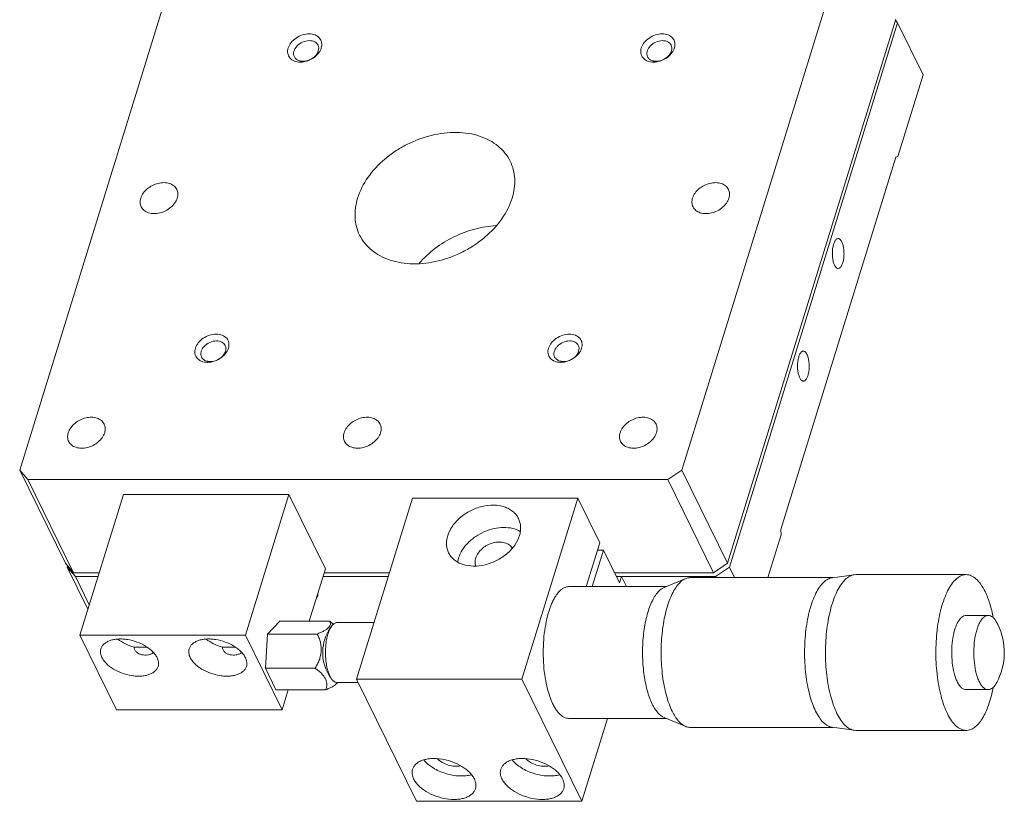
# Model space of a CAD drawing. Header units: millimetres. Extents: x 14195 to 14489, y 235 to 651.
# Tile 2 of 5: x 14311 to 14393, y 304 to 370. Entities that reach past the tile are written whole.
import ezdxf

# ---------------------------------------------------------------- set-up
doc = ezdxf.new("R2010")
doc.units = ezdxf.units.MM
doc.header["$LTSCALE"] = 0.3
doc.layers.add('轮廓线', color=7, linetype='Continuous', lineweight=20)

msp = doc.modelspace()

# ---------------------------------------------------------------- linework, layer by layer
at = {"layer": '轮廓线'}
for p, q in [((14325.175, 377.499), (14311.135, 332.066)), ((14366.399, 332.066), (14380.439, 377.499)), ((14384.252, 369.729), (14370.212, 324.296)), ((14370.364, 323.985), (14384.404, 369.418)), ((14384.221, 369.629), (14384.404, 369.418)), ((14384.404, 369.418), (14386.54, 365.067)), ((14384.434, 358.252), (14386.54, 365.067)), ((14374.659, 327.105), (14384.269, 358.203)), ((14384.434, 358.252), (14384.269, 358.203)), ((14311.135, 332.066), (14314.948, 324.296)), ((14311.814, 331.283), (14311.135, 332.066)), ((14366.399, 332.066), (14365.236, 331.283)), ((14366.399, 332.066), (14370.212, 324.296)), ((14311.814, 331.283), (14315.627, 323.512)), ((14311.814, 331.283), (14365.236, 331.283)), ((14369.049, 323.512), (14365.236, 331.283)), ((14319.793, 330.039), (14316.162, 318.289)), ((14333.609, 330.039), (14319.793, 330.039)), ((14333.609, 330.039), (14329.978, 318.289)), ((14336.659, 323.823), (14333.609, 330.039)), ((14339.238, 314.621), (14343.909, 329.74)), ((14343.909, 329.74), (14357.725, 329.74)), ((14353.053, 314.621), (14357.725, 329.74)), ((14357.725, 329.74), (14359.556, 326.01)), ((14374.659, 327.105), (14374.678, 326.684)), ((14373.57, 323.098), (14374.678, 326.684)), ((14359.556, 326.01), (14358.424, 322.348)), ((14359.861, 325.388), (14358.921, 322.348)), ((14359.861, 325.388), (14359.364, 325.388)), ((14361.203, 322.653), (14359.861, 325.388)), ((14314.948, 324.296), (14315.627, 323.512)), ((14315.131, 324.084), (14315.101, 323.985)), ((14315.101, 323.985), (14316.832, 320.458)), ((14315.78, 323.202), (14315.101, 323.985)), ((14335.309, 319.454), (14336.659, 323.823)), ((14369.049, 323.512), (14370.212, 324.296)), ((14370.364, 323.985), (14369.201, 323.202)), ((14370.364, 323.985), (14370.8, 323.098)), ((14315.627, 323.512), (14317.776, 323.512)), ((14316.946, 320.826), (14315.78, 323.202)), ((14315.78, 323.202), (14317.68, 323.202)), ((14336.467, 323.202), (14341.889, 323.202)), ((14336.563, 323.512), (14341.985, 323.512)), ((14360.781, 323.512), (14369.049, 323.512)), ((14360.934, 323.202), (14369.201, 323.202)), ((14361.372, 323.202), (14361.203, 322.653)), ((14361.791, 322.348), (14361.372, 323.202)), ((14364.923, 322.278), (14366.719, 323.019)), ((14367.104, 323.098), (14379.014, 323.098)), ((14369.252, 323.098), (14369.201, 323.202)), ((14378.95, 323.089), (14380.787, 323.339)), ((14380.787, 323.339), (14380.92, 323.348)), ((14380.92, 323.348), (14390.131, 323.348)), ((14356.973, 322.348), (14365.091, 322.348)), ((14390.131, 319.948), (14391.973, 319.948)), ((14332.852, 319.454), (14331.806, 318.393)), ((14332.852, 319.454), (14336.996, 319.454)), ((14337.631, 319.348), (14340.698, 319.348)), ((14316.162, 318.289), (14319.212, 312.073)), ((14316.162, 318.289), (14329.978, 318.289)), ((14329.978, 318.289), (14333.028, 312.073)), ((14331.806, 318.393), (14331.641, 315.538)), ((14335.951, 318.393), (14331.806, 318.393)), ((14321.773, 317.295), (14320.694, 317.295)), ((14329.141, 317.295), (14328.063, 317.295)), ((14332.522, 313.743), (14331.641, 315.538)), ((14331.641, 315.538), (14335.786, 315.538)), ((14337.198, 314.607), (14337.025, 314.889)), ((14337.631, 314.348), (14339.372, 314.348)), ((14339.238, 314.621), (14353.053, 314.621)), ((14344.24, 304.427), (14339.238, 314.621)), ((14353.053, 314.621), (14358.056, 304.427)), ((14332.522, 313.743), (14336.667, 313.743)), ((14333.028, 312.073), (14333.544, 313.743)), ((14390.131, 313.748), (14391.973, 313.748)), ((14319.212, 312.073), (14333.028, 312.073)), ((14356.973, 311.348), (14365.091, 311.348)), ((14358.056, 304.427), (14360.195, 311.348)), ((14364.923, 311.417), (14366.719, 310.677)), ((14367.104, 310.598), (14379.014, 310.598)), ((14378.95, 310.606), (14380.787, 310.357)), ((14380.787, 310.357), (14380.92, 310.348)), ((14380.92, 310.348), (14390.131, 310.348)), ((14358.056, 304.427), (14344.24, 304.427))]:
    msp.add_line(p, q, dxfattribs=at)
for centre, radius, start, end in [((14334.749, 367.146), 0.939, 253.26317, 258.88346), ((14334.54, 368.01), 1.871, 277.42861, 282.05706), ((14364.223, 367.146), 0.938, 253.23746, 258.8839), ((14364.014, 368.01), 1.871, 277.42861, 282.05706), ((14327.003, 342.081), 0.94, 253.42175, 258.87982), ((14326.794, 342.944), 1.871, 277.42861, 282.05706), ((14356.477, 342.081), 0.94, 253.40674, 258.88005), ((14356.268, 342.944), 1.871, 277.42861, 282.05706), ((14340.048, 316.848), 3.625, 141.83178, 206.13851), ((14388.008, 316.847), 5.305, 26.1386, 28.23092), ((14388.008, 316.848), 5.305, 331.76904, 26.13847), ((14340.049, 316.848), 3.626, 206.13917, 209.91339), ((14340.052, 316.85), 3.63, 209.91925, 218.16302)]:
    msp.add_arc(centre, radius, start, end, dxfattribs=at)
for points, knots in [([(14335.286, 368.491), (14335.098, 368.491), (14334.714, 368.425), (14334.194, 368.173), (14333.775, 367.798), (14333.515, 367.347), (14333.474, 366.941), (14333.564, 366.659), (14333.726, 366.412), (14334.066, 366.189), (14334.39, 366.141), (14334.56, 366.141)], [0, 0, 0, 0, 0.138793, 0.28291, 0.422097, 0.548101, 0.659152, 0.71167, 0.764112, 0.874628, 1, 1, 1, 1]), ([(14336.305, 367.316), (14336.349, 367.459), (14336.372, 367.691), (14336.282, 367.972), (14336.12, 368.219), (14335.78, 368.442), (14335.456, 368.491), (14335.286, 368.491)], [0, 0, 0, 0, 0.245765, 0.361962, 0.478017, 0.722582, 1, 1, 1, 1]), ([(14364.76, 368.491), (14364.572, 368.491), (14364.188, 368.425), (14363.668, 368.173), (14363.249, 367.798), (14362.989, 367.347), (14362.948, 366.941), (14363.038, 366.659), (14363.2, 366.412), (14363.54, 366.189), (14363.864, 366.141), (14364.034, 366.141)], [0, 0, 0, 0, 0.138793, 0.28291, 0.422097, 0.548101, 0.659152, 0.71167, 0.764112, 0.874628, 1, 1, 1, 1]), ([(14365.779, 367.316), (14365.823, 367.459), (14365.846, 367.691), (14365.756, 367.972), (14365.594, 368.219), (14365.254, 368.442), (14364.93, 368.491), (14364.76, 368.491)], [0, 0, 0, 0, 0.245765, 0.361962, 0.478017, 0.722582, 1, 1, 1, 1]), ([(14334.058, 366.582), (14334.026, 366.647), (14333.986, 366.794), (14334.009, 367.029), (14334.107, 367.263), (14334.33, 367.56), (14334.733, 367.837), (14335.12, 367.929), (14335.311, 367.929)], [0, 0, 0, 0, 0.101779, 0.209738, 0.32753, 0.455523, 0.72967, 1, 1, 1, 1]), ([(14335.311, 367.929), (14335.391, 367.929), (14335.544, 367.913), (14335.754, 367.84), (14335.924, 367.719), (14336.004, 367.61), (14336.033, 367.552)], [0, 0, 0, 0, 0.277838, 0.535006, 0.773139, 1, 1, 1, 1]), ([(14336.033, 367.552), (14336.068, 367.48), (14336.109, 367.315), (14336.083, 367.148), (14336.058, 367.067)], [0, 0, 0, 0, 0.482644, 1, 1, 1, 1]), ([(14364.785, 367.929), (14364.594, 367.929), (14364.207, 367.837), (14363.804, 367.56), (14363.581, 367.263), (14363.483, 367.029), (14363.46, 366.794), (14363.5, 366.647), (14363.532, 366.582)], [0, 0, 0, 0, 0.270329, 0.544476, 0.672469, 0.790261, 0.89822, 1, 1, 1, 1]), ([(14364.785, 367.929), (14364.865, 367.929), (14365.018, 367.913), (14365.228, 367.84), (14365.398, 367.719), (14365.478, 367.61), (14365.507, 367.552)], [0, 0, 0, 0, 0.277838, 0.535006, 0.773139, 1, 1, 1, 1]), ([(14365.507, 367.552), (14365.542, 367.48), (14365.583, 367.315), (14365.557, 367.148), (14365.532, 367.067)], [0, 0, 0, 0, 0.482644, 1, 1, 1, 1]), ([(14334.479, 366.247), (14334.387, 366.275), (14334.218, 366.357), (14334.096, 366.503), (14334.058, 366.582)], [0, 0, 0, 0, 0.520485, 1, 1, 1, 1]), ([(14336.058, 367.067), (14335.982, 366.819), (14335.687, 366.489), (14335.199, 366.254), (14334.917, 366.205), (14334.779, 366.205)], [0, 0, 0, 0, 0.48037, 0.745075, 1, 1, 1, 1]), ([(14334.931, 366.181), (14335.18, 366.234), (14335.649, 366.433), (14336.02, 366.789), (14336.152, 366.993)], [0, 0, 0, 0, 0.510925, 1, 1, 1, 1]), ([(14336.152, 366.993), (14336.169, 367.019), (14336.23, 367.121), (14336.279, 367.231), (14336.305, 367.316)], [0, 0, 0, 0, 0.258847, 1, 1, 1, 1]), ([(14363.532, 366.582), (14363.57, 366.504), (14363.692, 366.357), (14363.861, 366.275), (14363.952, 366.248)], [0, 0, 0, 0, 0.479518, 1, 1, 1, 1]), ([(14365.532, 367.067), (14365.456, 366.819), (14365.161, 366.489), (14364.673, 366.254), (14364.391, 366.205), (14364.253, 366.205)], [0, 0, 0, 0, 0.48037, 0.745075, 1, 1, 1, 1]), ([(14364.405, 366.181), (14364.654, 366.234), (14365.123, 366.433), (14365.494, 366.789), (14365.626, 366.993)], [0, 0, 0, 0, 0.510925, 1, 1, 1, 1]), ([(14365.626, 366.993), (14365.643, 367.019), (14365.704, 367.121), (14365.753, 367.231), (14365.779, 367.316)], [0, 0, 0, 0, 0.258847, 1, 1, 1, 1]), ([(14334.56, 366.141), (14334.578, 366.141), (14334.652, 366.142), (14334.727, 366.148), (14334.782, 366.155)], [0, 0, 0, 0, 0.246157, 1, 1, 1, 1]), ([(14334.779, 366.205), (14334.761, 366.205), (14334.69, 366.207), (14334.62, 366.215), (14334.568, 366.225)], [0, 0, 0, 0, 0.255461, 1, 1, 1, 1]), ([(14364.034, 366.141), (14364.052, 366.141), (14364.126, 366.142), (14364.201, 366.148), (14364.256, 366.155)], [0, 0, 0, 0, 0.246157, 1, 1, 1, 1]), ([(14364.042, 366.225), (14364.059, 366.222), (14364.129, 366.21), (14364.199, 366.205), (14364.253, 366.205)], [0, 0, 0, 0, 0.244572, 1, 1, 1, 1]), ([(14352.071, 357.866), (14351.953, 358.107), (14351.659, 358.569), (14351.07, 359.158), (14350.348, 359.635), (14349.513, 359.986), (14348.587, 360.205), (14347.235, 360.318), (14345.457, 360.098), (14343.748, 359.459), (14342.475, 358.718), (14341.326, 357.857), (14340.153, 356.602), (14339.528, 355.392), (14339.34, 354.782)], [0, 0, 0, 0, 0.050743, 0.102625, 0.156602, 0.213331, 0.273121, 0.335956, 0.469065, 0.608227, 0.678192, 0.747217, 0.879207, 1, 1, 1, 1]), ([(14352.234, 354.782), (14352.317, 355.048), (14352.437, 355.583), (14352.473, 356.387), (14352.359, 357.159), (14352.182, 357.64), (14352.071, 357.866)], [0, 0, 0, 0, 0.264378, 0.517104, 0.76091, 1, 1, 1, 1]), ([(14324.242, 355.509), (14324.186, 355.623), (14324.012, 355.836), (14323.633, 356.03), (14323.176, 356.096), (14322.683, 356.035), (14322.199, 355.854), (14321.647, 355.492), (14321.333, 355.08), (14321.241, 354.782)], [0, 0, 0, 0, 0.102452, 0.213135, 0.335914, 0.469567, 0.609302, 0.74864, 1, 1, 1, 1]), ([(14370.295, 355.509), (14370.239, 355.623), (14370.066, 355.836), (14369.686, 356.03), (14369.229, 356.096), (14368.736, 356.035), (14368.252, 355.854), (14367.7, 355.492), (14367.386, 355.08), (14367.294, 354.782)], [0, 0, 0, 0, 0.102452, 0.213135, 0.335914, 0.469567, 0.609302, 0.74864, 1, 1, 1, 1]), ([(14324.28, 354.782), (14324.318, 354.904), (14324.356, 355.154), (14324.294, 355.402), (14324.242, 355.509)], [0, 0, 0, 0, 0.517415, 1, 1, 1, 1]), ([(14370.333, 354.782), (14370.371, 354.904), (14370.409, 355.154), (14370.347, 355.402), (14370.295, 355.509)], [0, 0, 0, 0, 0.517415, 1, 1, 1, 1]), ([(14321.241, 354.782), (14321.203, 354.66), (14321.165, 354.41), (14321.227, 354.163), (14321.279, 354.056)], [0, 0, 0, 0, 0.517415, 1, 1, 1, 1]), ([(14321.279, 354.056), (14321.335, 353.942), (14321.508, 353.729), (14321.888, 353.535), (14322.345, 353.468), (14322.838, 353.529), (14323.322, 353.711), (14323.874, 354.072), (14324.188, 354.484), (14324.28, 354.782)], [0, 0, 0, 0, 0.102452, 0.213135, 0.335914, 0.469567, 0.609302, 0.74864, 1, 1, 1, 1]), ([(14339.34, 354.782), (14339.257, 354.516), (14339.137, 353.982), (14339.101, 353.177), (14339.215, 352.406), (14339.392, 351.925), (14339.503, 351.699)], [0, 0, 0, 0, 0.264378, 0.517104, 0.76091, 1, 1, 1, 1]), ([(14339.503, 351.699), (14339.621, 351.458), (14339.915, 350.996), (14340.504, 350.406), (14341.226, 349.93), (14342.061, 349.579), (14342.987, 349.36), (14344.339, 349.247), (14346.117, 349.467), (14347.826, 350.106), (14349.099, 350.847), (14350.248, 351.708), (14351.421, 352.963), (14352.046, 354.172), (14352.234, 354.782)], [0, 0, 0, 0, 0.050743, 0.102625, 0.156602, 0.213331, 0.273121, 0.335956, 0.469065, 0.608227, 0.678192, 0.747217, 0.879207, 1, 1, 1, 1]), ([(14367.294, 354.782), (14367.256, 354.66), (14367.218, 354.41), (14367.28, 354.163), (14367.332, 354.056)], [0, 0, 0, 0, 0.517415, 1, 1, 1, 1]), ([(14367.332, 354.056), (14367.388, 353.942), (14367.562, 353.729), (14367.941, 353.535), (14368.398, 353.468), (14368.891, 353.529), (14369.375, 353.711), (14369.927, 354.072), (14370.241, 354.484), (14370.333, 354.782)], [0, 0, 0, 0, 0.102452, 0.213135, 0.335914, 0.469567, 0.609302, 0.74864, 1, 1, 1, 1]), ([(14344.482, 349.34), (14344.873, 349.795), (14345.774, 350.631), (14347.351, 351.6), (14349.082, 352.254), (14350.295, 352.454), (14350.894, 352.485)], [0, 0, 0, 0, 0.245797, 0.500016, 0.754229, 1, 1, 1, 1]), ([(14379.447, 351.408), (14379.421, 351.408), (14379.367, 351.397), (14379.292, 351.349), (14379.223, 351.274), (14379.132, 351.13), (14379.044, 350.892), (14378.978, 350.56), (14378.953, 350.191), (14378.971, 349.818), (14379.03, 349.477), (14379.1, 349.269), (14379.144, 349.179)], [0, 0, 0, 0, 0.031391, 0.066531, 0.107877, 0.156524, 0.275337, 0.417854, 0.573804, 0.730859, 0.876513, 1, 1, 1, 1]), ([(14379.749, 351.137), (14379.73, 351.177), (14379.689, 351.25), (14379.615, 351.338), (14379.534, 351.394), (14379.475, 351.408), (14379.447, 351.408)], [0, 0, 0, 0, 0.315653, 0.582143, 0.804606, 1, 1, 1, 1]), ([(14379.447, 348.908), (14379.472, 348.908), (14379.527, 348.92), (14379.601, 348.968), (14379.671, 349.043), (14379.761, 349.186), (14379.85, 349.424), (14379.916, 349.756), (14379.941, 350.126), (14379.923, 350.498), (14379.864, 350.839), (14379.794, 351.047), (14379.749, 351.137)], [0, 0, 0, 0, 0.031391, 0.066531, 0.107877, 0.156524, 0.275337, 0.417854, 0.573804, 0.730859, 0.876513, 1, 1, 1, 1]), ([(14379.144, 349.179), (14379.164, 349.139), (14379.205, 349.067), (14379.279, 348.979), (14379.359, 348.922), (14379.419, 348.908), (14379.447, 348.908)], [0, 0, 0, 0, 0.315653, 0.582143, 0.804606, 1, 1, 1, 1]), ([(14327.54, 343.424), (14327.352, 343.424), (14326.968, 343.358), (14326.448, 343.106), (14326.029, 342.731), (14325.769, 342.281), (14325.728, 341.874), (14325.818, 341.592), (14325.98, 341.346), (14326.32, 341.123), (14326.644, 341.074), (14326.814, 341.074)], [0, 0, 0, 0, 0.138793, 0.28291, 0.422097, 0.548101, 0.659152, 0.71167, 0.764112, 0.874628, 1, 1, 1, 1]), ([(14327.565, 342.862), (14327.374, 342.862), (14326.987, 342.771), (14326.584, 342.493), (14326.36, 342.197), (14326.263, 341.963), (14326.24, 341.728), (14326.28, 341.58), (14326.312, 341.516)], [0, 0, 0, 0, 0.27033, 0.54448, 0.67248, 0.790274, 0.898229, 1, 1, 1, 1]), ([(14328.559, 342.249), (14328.603, 342.393), (14328.626, 342.624), (14328.536, 342.906), (14328.374, 343.153), (14328.034, 343.375), (14327.71, 343.424), (14327.54, 343.424)], [0, 0, 0, 0, 0.245765, 0.361962, 0.478017, 0.722582, 1, 1, 1, 1]), ([(14327.565, 342.862), (14327.644, 342.862), (14327.798, 342.847), (14328.008, 342.774), (14328.178, 342.653), (14328.258, 342.543), (14328.286, 342.485)], [0, 0, 0, 0, 0.277838, 0.535006, 0.773139, 1, 1, 1, 1]), ([(14357.014, 343.424), (14356.826, 343.424), (14356.442, 343.358), (14355.921, 343.106), (14355.503, 342.731), (14355.243, 342.281), (14355.202, 341.874), (14355.292, 341.592), (14355.454, 341.346), (14355.794, 341.123), (14356.118, 341.074), (14356.288, 341.074)], [0, 0, 0, 0, 0.138793, 0.28291, 0.422097, 0.548101, 0.659152, 0.71167, 0.764112, 0.874628, 1, 1, 1, 1]), ([(14357.039, 342.862), (14356.848, 342.862), (14356.461, 342.771), (14356.058, 342.493), (14355.834, 342.197), (14355.737, 341.963), (14355.714, 341.728), (14355.754, 341.581), (14355.785, 341.516)], [0, 0, 0, 0, 0.270326, 0.544468, 0.672461, 0.790258, 0.898221, 1, 1, 1, 1]), ([(14358.032, 342.249), (14358.077, 342.393), (14358.1, 342.624), (14358.01, 342.906), (14357.848, 343.153), (14357.507, 343.375), (14357.184, 343.424), (14357.014, 343.424)], [0, 0, 0, 0, 0.245765, 0.361962, 0.478017, 0.722582, 1, 1, 1, 1]), ([(14357.039, 342.862), (14357.118, 342.862), (14357.272, 342.847), (14357.482, 342.774), (14357.652, 342.653), (14357.732, 342.543), (14357.76, 342.485)], [0, 0, 0, 0, 0.277838, 0.535006, 0.773139, 1, 1, 1, 1]), ([(14328.312, 342), (14328.235, 341.752), (14327.941, 341.422), (14327.453, 341.188), (14327.17, 341.139), (14327.033, 341.139)], [0, 0, 0, 0, 0.48037, 0.745075, 1, 1, 1, 1]), ([(14327.185, 341.114), (14327.434, 341.167), (14327.903, 341.367), (14328.274, 341.722), (14328.406, 341.927)], [0, 0, 0, 0, 0.510925, 1, 1, 1, 1]), ([(14328.286, 342.485), (14328.322, 342.414), (14328.362, 342.249), (14328.337, 342.082), (14328.312, 342)], [0, 0, 0, 0, 0.482644, 1, 1, 1, 1]), ([(14328.406, 341.927), (14328.423, 341.953), (14328.484, 342.055), (14328.532, 342.165), (14328.559, 342.249)], [0, 0, 0, 0, 0.258847, 1, 1, 1, 1]), ([(14357.786, 342), (14357.709, 341.752), (14357.415, 341.422), (14356.927, 341.188), (14356.644, 341.139), (14356.507, 341.139)], [0, 0, 0, 0, 0.48037, 0.745075, 1, 1, 1, 1]), ([(14356.659, 341.114), (14356.908, 341.167), (14357.377, 341.367), (14357.748, 341.722), (14357.88, 341.927)], [0, 0, 0, 0, 0.510925, 1, 1, 1, 1]), ([(14357.76, 342.485), (14357.795, 342.414), (14357.836, 342.249), (14357.811, 342.082), (14357.786, 342)], [0, 0, 0, 0, 0.482644, 1, 1, 1, 1]), ([(14357.88, 341.927), (14357.897, 341.953), (14357.958, 342.055), (14358.006, 342.165), (14358.032, 342.249)], [0, 0, 0, 0, 0.258847, 1, 1, 1, 1]), ([(14376.542, 342.008), (14376.517, 342.008), (14376.462, 341.997), (14376.388, 341.949), (14376.318, 341.874), (14376.228, 341.73), (14376.139, 341.493), (14376.073, 341.16), (14376.048, 340.791), (14376.066, 340.418), (14376.125, 340.077), (14376.195, 339.869), (14376.239, 339.779)], [0, 0, 0, 0, 0.031391, 0.066531, 0.107877, 0.156524, 0.275337, 0.417854, 0.573804, 0.730859, 0.876513, 1, 1, 1, 1]), ([(14376.845, 341.737), (14376.825, 341.778), (14376.784, 341.85), (14376.71, 341.938), (14376.629, 341.994), (14376.57, 342.008), (14376.542, 342.008)], [0, 0, 0, 0, 0.315653, 0.582143, 0.804606, 1, 1, 1, 1]), ([(14326.312, 341.516), (14326.35, 341.437), (14326.473, 341.29), (14326.643, 341.208), (14326.735, 341.18)], [0, 0, 0, 0, 0.479366, 1, 1, 1, 1]), ([(14326.814, 341.074), (14326.832, 341.074), (14326.906, 341.075), (14326.98, 341.082), (14327.036, 341.089)], [0, 0, 0, 0, 0.246157, 1, 1, 1, 1]), ([(14326.822, 341.159), (14326.839, 341.156), (14326.909, 341.144), (14326.979, 341.139), (14327.033, 341.139)], [0, 0, 0, 0, 0.244561, 1, 1, 1, 1]), ([(14355.785, 341.516), (14355.824, 341.437), (14355.947, 341.29), (14356.117, 341.208), (14356.209, 341.18)], [0, 0, 0, 0, 0.47939, 1, 1, 1, 1]), ([(14356.288, 341.074), (14356.306, 341.074), (14356.38, 341.075), (14356.454, 341.082), (14356.51, 341.089)], [0, 0, 0, 0, 0.246157, 1, 1, 1, 1]), ([(14356.296, 341.159), (14356.313, 341.156), (14356.382, 341.144), (14356.453, 341.139), (14356.507, 341.139)], [0, 0, 0, 0, 0.244562, 1, 1, 1, 1]), ([(14376.542, 339.508), (14376.567, 339.508), (14376.622, 339.52), (14376.696, 339.568), (14376.766, 339.643), (14376.856, 339.786), (14376.945, 340.024), (14377.011, 340.356), (14377.036, 340.726), (14377.018, 341.098), (14376.959, 341.439), (14376.889, 341.648), (14376.845, 341.737)], [0, 0, 0, 0, 0.031391, 0.066531, 0.107877, 0.156524, 0.275337, 0.417854, 0.573804, 0.730859, 0.876513, 1, 1, 1, 1]), ([(14376.239, 339.779), (14376.259, 339.739), (14376.3, 339.667), (14376.374, 339.579), (14376.455, 339.522), (14376.514, 339.508), (14376.542, 339.508)], [0, 0, 0, 0, 0.315653, 0.582143, 0.804606, 1, 1, 1, 1]), ([(14318.19, 335.926), (14318.134, 336.04), (14317.961, 336.253), (14317.581, 336.446), (14317.124, 336.513), (14316.631, 336.452), (14316.147, 336.271), (14315.596, 335.909), (14315.281, 335.497), (14315.189, 335.199)], [0, 0, 0, 0, 0.102452, 0.213135, 0.335914, 0.469567, 0.609302, 0.74864, 1, 1, 1, 1]), ([(14341.217, 335.926), (14341.161, 336.04), (14340.987, 336.253), (14340.608, 336.446), (14340.151, 336.513), (14339.658, 336.452), (14339.174, 336.271), (14338.622, 335.909), (14338.308, 335.497), (14338.216, 335.199)], [0, 0, 0, 0, 0.102452, 0.213135, 0.335914, 0.469567, 0.609302, 0.74864, 1, 1, 1, 1]), ([(14364.243, 335.926), (14364.187, 336.04), (14364.014, 336.253), (14363.635, 336.446), (14363.177, 336.513), (14362.685, 336.452), (14362.2, 336.271), (14361.649, 335.909), (14361.334, 335.497), (14361.242, 335.199)], [0, 0, 0, 0, 0.102452, 0.213135, 0.335914, 0.469567, 0.609302, 0.74864, 1, 1, 1, 1]), ([(14318.229, 335.199), (14318.266, 335.321), (14318.304, 335.571), (14318.243, 335.819), (14318.19, 335.926)], [0, 0, 0, 0, 0.517415, 1, 1, 1, 1]), ([(14341.255, 335.199), (14341.293, 335.321), (14341.331, 335.571), (14341.269, 335.819), (14341.217, 335.926)], [0, 0, 0, 0, 0.517415, 1, 1, 1, 1]), ([(14364.282, 335.199), (14364.319, 335.321), (14364.357, 335.571), (14364.296, 335.819), (14364.243, 335.926)], [0, 0, 0, 0, 0.517415, 1, 1, 1, 1]), ([(14315.189, 335.199), (14315.151, 335.077), (14315.114, 334.827), (14315.175, 334.58), (14315.227, 334.472)], [0, 0, 0, 0, 0.517415, 1, 1, 1, 1]), ([(14315.227, 334.472), (14315.283, 334.358), (14315.457, 334.146), (14315.836, 333.952), (14316.293, 333.885), (14316.786, 333.946), (14317.271, 334.128), (14317.822, 334.489), (14318.136, 334.901), (14318.229, 335.199)], [0, 0, 0, 0, 0.102452, 0.213135, 0.335914, 0.469567, 0.609302, 0.74864, 1, 1, 1, 1]), ([(14338.216, 335.199), (14338.178, 335.077), (14338.14, 334.827), (14338.201, 334.58), (14338.254, 334.472)], [0, 0, 0, 0, 0.517415, 1, 1, 1, 1]), ([(14338.254, 334.472), (14338.31, 334.358), (14338.483, 334.146), (14338.863, 333.952), (14339.32, 333.885), (14339.813, 333.946), (14340.297, 334.128), (14340.849, 334.489), (14341.163, 334.901), (14341.255, 335.199)], [0, 0, 0, 0, 0.102452, 0.213135, 0.335914, 0.469567, 0.609302, 0.74864, 1, 1, 1, 1]), ([(14361.242, 335.199), (14361.204, 335.077), (14361.167, 334.827), (14361.228, 334.58), (14361.281, 334.472)], [0, 0, 0, 0, 0.517415, 1, 1, 1, 1]), ([(14361.281, 334.472), (14361.337, 334.358), (14361.51, 334.146), (14361.889, 333.952), (14362.347, 333.885), (14362.839, 333.946), (14363.324, 334.128), (14363.875, 334.489), (14364.19, 334.901), (14364.282, 335.199)], [0, 0, 0, 0, 0.102452, 0.213135, 0.335914, 0.469567, 0.609302, 0.74864, 1, 1, 1, 1]), ([(14352.767, 328.038), (14352.712, 328.15), (14352.575, 328.364), (14352.302, 328.638), (14351.967, 328.859), (14351.437, 329.082), (14350.667, 329.195), (14349.696, 329.074), (14348.743, 328.718), (14348.029, 328.248), (14347.547, 327.787), (14347.157, 327.303), (14346.943, 326.89), (14346.856, 326.606)], [0, 0, 0, 0, 0.050759, 0.102657, 0.156651, 0.213396, 0.335714, 0.468863, 0.608069, 0.746866, 0.814203, 0.879171, 1, 1, 1, 1]), ([(14352.843, 326.606), (14352.881, 326.73), (14352.937, 326.978), (14352.954, 327.352), (14352.9, 327.71), (14352.818, 327.933), (14352.767, 328.038)], [0, 0, 0, 0, 0.264394, 0.517098, 0.760912, 1, 1, 1, 1]), ([(14347.771, 324.742), (14347.842, 324.972), (14348.06, 325.43), (14348.463, 325.93), (14348.858, 326.292), (14349.304, 326.625), (14349.921, 326.963), (14350.712, 327.22), (14351.509, 327.315), (14352.261, 327.242), (14352.718, 327.072), (14352.919, 326.959)], [0, 0, 0, 0, 0.115566, 0.240389, 0.305683, 0.372276, 0.507169, 0.640917, 0.769417, 0.889549, 1, 1, 1, 1]), ([(14346.856, 326.606), (14346.818, 326.483), (14346.762, 326.235), (14346.745, 325.861), (14346.798, 325.503), (14346.88, 325.28), (14346.931, 325.175)], [0, 0, 0, 0, 0.264394, 0.517098, 0.760912, 1, 1, 1, 1]), ([(14346.931, 325.175), (14346.986, 325.063), (14347.123, 324.849), (14347.396, 324.575), (14347.732, 324.354), (14348.261, 324.131), (14349.032, 324.018), (14350.002, 324.139), (14350.955, 324.494), (14351.669, 324.965), (14352.151, 325.426), (14352.542, 325.91), (14352.755, 326.323), (14352.843, 326.606)], [0, 0, 0, 0, 0.050759, 0.102657, 0.156651, 0.213396, 0.335714, 0.468863, 0.608069, 0.746866, 0.814203, 0.879171, 1, 1, 1, 1]), ([(14352.25, 325.564), (14352.216, 325.619), (14352.136, 325.722), (14351.929, 325.898), (14351.591, 326.046), (14351.125, 326.093), (14350.63, 326.017), (14350.228, 325.857), (14349.93, 325.677), (14349.662, 325.47), (14349.389, 325.171), (14349.243, 324.885), (14349.198, 324.742)], [0, 0, 0, 0, 0.050852, 0.103213, 0.214943, 0.338468, 0.47202, 0.61081, 0.680361, 0.748899, 0.879911, 1, 1, 1, 1]), ([(14347.692, 324.395), (14347.696, 324.424), (14347.716, 324.541), (14347.744, 324.656), (14347.771, 324.742)], [0, 0, 0, 0, 0.246135, 1, 1, 1, 1]), ([(14349.198, 324.742), (14349.164, 324.629), (14349.126, 324.401), (14349.166, 324.172), (14349.205, 324.069)], [0, 0, 0, 0, 0.516789, 1, 1, 1, 1]), ([(14365.592, 311.952), (14365.494, 312.15), (14365.315, 312.581), (14365.012, 313.547), (14364.756, 314.911), (14364.639, 316.645), (14364.713, 318.395), (14364.934, 319.793), (14365.21, 320.804), (14365.448, 321.456), (14365.721, 322.016), (14366.092, 322.576), (14366.454, 322.909), (14366.719, 323.019)], [0, 0, 0, 0, 0.056351, 0.11876, 0.258003, 0.40896, 0.561155, 0.703959, 0.768859, 0.828078, 0.880915, 0.927024, 1, 1, 1, 1]), ([(14366.719, 323.019), (14366.75, 323.031), (14366.874, 323.076), (14367.007, 323.098), (14367.104, 323.098)], [0, 0, 0, 0, 0.257942, 1, 1, 1, 1]), ([(14377.565, 311.952), (14377.463, 312.16), (14377.276, 312.613), (14377.051, 313.349), (14376.87, 314.163), (14376.693, 315.348), (14376.609, 316.889), (14376.701, 318.427), (14376.884, 319.607), (14377.069, 320.415), (14377.298, 321.143), (14377.566, 321.776), (14377.869, 322.299), (14378.2, 322.702), (14378.558, 322.978), (14378.823, 323.072), (14378.95, 323.089)], [0, 0, 0, 0, 0.05775, 0.121935, 0.191564, 0.26546, 0.420427, 0.575125, 0.648694, 0.717888, 0.781528, 0.838676, 0.888741, 0.931645, 0.968101, 1, 1, 1, 1]), ([(14379.347, 311.756), (14379.241, 311.972), (14379.046, 312.444), (14378.812, 313.209), (14378.624, 314.056), (14378.439, 315.288), (14378.352, 316.89), (14378.448, 318.491), (14378.639, 319.718), (14378.831, 320.558), (14379.069, 321.315), (14379.348, 321.973), (14379.663, 322.517), (14380.007, 322.936), (14380.379, 323.224), (14380.655, 323.321), (14380.787, 323.339)], [0, 0, 0, 0, 0.05775, 0.121935, 0.191564, 0.26546, 0.420427, 0.575125, 0.648694, 0.717888, 0.781528, 0.838676, 0.888741, 0.931645, 0.968101, 1, 1, 1, 1]), ([(14388.558, 311.756), (14388.449, 311.977), (14388.25, 312.46), (14388.012, 313.245), (14387.824, 314.114), (14387.641, 315.378), (14387.562, 317.016), (14387.673, 318.646), (14387.883, 319.888), (14388.089, 320.73), (14388.342, 321.482), (14388.637, 322.126), (14388.967, 322.648), (14389.327, 323.039), (14389.716, 323.288), (14389.999, 323.348), (14390.131, 323.348)], [0, 0, 0, 0, 0.058466, 0.123559, 0.19423, 0.269219, 0.426184, 0.582058, 0.655719, 0.724605, 0.787518, 0.843539, 0.892162, 0.933497, 0.968623, 1, 1, 1, 1]), ([(14390.131, 323.348), (14390.202, 323.348), (14390.347, 323.332), (14390.642, 323.234), (14391.005, 322.981), (14391.388, 322.523), (14391.602, 322.148), (14391.704, 321.939)], [0, 0, 0, 0, 0.09631, 0.196285, 0.418511, 0.684393, 1, 1, 1, 1]), ([(14356.973, 322.348), (14356.902, 322.348), (14356.757, 322.329), (14356.545, 322.246), (14356.34, 322.111), (14356.141, 321.926), (14355.952, 321.693), (14355.773, 321.414), (14355.605, 321.092), (14355.392, 320.591), (14355.169, 319.876), (14354.976, 318.932), (14354.858, 317.91), (14354.817, 316.848), (14354.858, 315.785), (14354.976, 314.763), (14355.169, 313.82), (14355.392, 313.105), (14355.605, 312.604), (14355.773, 312.281), (14355.952, 312.002), (14356.141, 311.769), (14356.339, 311.584), (14356.545, 311.449), (14356.757, 311.366), (14356.902, 311.348), (14356.973, 311.348)], [0, 0, 0, 0, 0.016815, 0.034496, 0.053762, 0.075119, 0.098875, 0.125171, 0.15403, 0.185382, 0.254914, 0.332099, 0.414662, 0.499995, 0.585327, 0.66789, 0.745076, 0.814611, 0.845964, 0.874824, 0.901122, 0.924878, 0.946237, 0.965503, 0.983184, 1, 1, 1, 1]), ([(14364.923, 322.278), (14364.69, 322.182), (14364.371, 321.889), (14364.045, 321.396), (14363.805, 320.903), (14363.595, 320.329), (14363.352, 319.44), (14363.158, 318.209), (14363.093, 316.669), (14363.196, 315.143), (14363.421, 313.943), (14363.687, 313.093), (14363.845, 312.714), (14363.931, 312.539)], [0, 0, 0, 0, 0.072976, 0.119085, 0.171922, 0.231141, 0.296041, 0.438845, 0.59104, 0.741997, 0.88124, 0.943649, 1, 1, 1, 1]), ([(14335.943, 321.466), (14335.95, 321.475), (14335.976, 321.514), (14335.995, 321.556), (14336.005, 321.589)], [0, 0, 0, 0, 0.25445, 1, 1, 1, 1]), ([(14336.005, 321.589), (14336.009, 321.602), (14336.023, 321.655), (14336.026, 321.711), (14336.022, 321.752)], [0, 0, 0, 0, 0.246535, 1, 1, 1, 1]), ([(14391.704, 321.939), (14391.862, 321.619), (14392.135, 320.899), (14392.317, 320.153), (14392.396, 319.751)], [0, 0, 0, 0, 0.46585, 1, 1, 1, 1]), ([(14390.131, 319.948), (14390.068, 319.948), (14389.933, 319.919), (14389.748, 319.8), (14389.576, 319.614), (14389.418, 319.365), (14389.278, 319.058), (14389.157, 318.699), (14389.059, 318.298), (14388.959, 317.705), (14388.906, 316.928), (14388.95, 316.005), (14389.077, 315.274), (14389.234, 314.755), (14389.329, 314.525), (14389.381, 314.419)], [0, 0, 0, 0, 0.03138, 0.066508, 0.107846, 0.156474, 0.2125, 0.275416, 0.344308, 0.417976, 0.573862, 0.73084, 0.876421, 0.941539, 1, 1, 1, 1]), ([(14391.973, 319.948), (14391.91, 319.948), (14391.775, 319.919), (14391.59, 319.8), (14391.418, 319.614), (14391.261, 319.365), (14391.12, 319.058), (14390.999, 318.699), (14390.901, 318.298), (14390.801, 317.705), (14390.748, 316.928), (14390.792, 316.005), (14390.919, 315.274), (14391.076, 314.755), (14391.171, 314.525), (14391.223, 314.419)], [0, 0, 0, 0, 0.031381, 0.066509, 0.107846, 0.156474, 0.2125, 0.275416, 0.344309, 0.417978, 0.573865, 0.730846, 0.876423, 0.941539, 1, 1, 1, 1]), ([(14392.682, 319.357), (14392.634, 319.445), (14392.537, 319.603), (14392.362, 319.795), (14392.174, 319.918), (14392.037, 319.948), (14391.973, 319.948)], [0, 0, 0, 0, 0.31182, 0.57639, 0.800425, 1, 1, 1, 1]), ([(14336.996, 319.454), (14337.025, 319.419), (14337.07, 319.338), (14337.073, 319.194), (14337.011, 319.051), (14336.894, 318.91), (14336.725, 318.771), (14336.507, 318.636), (14336.245, 318.507), (14336.053, 318.43), (14335.951, 318.393)], [0, 0, 0, 0, 0.080993, 0.15859, 0.246106, 0.352447, 0.481383, 0.633422, 0.807163, 1, 1, 1, 1]), ([(14337.198, 319.088), (14337.126, 318.995), (14336.995, 318.768), (14336.849, 318.372), (14336.739, 317.901), (14336.648, 317.198), (14336.649, 316.47), (14336.744, 315.768), (14336.823, 315.438), (14336.871, 315.284)], [0, 0, 0, 0, 0.089883, 0.198489, 0.322904, 0.458581, 0.741061, 0.876292, 1, 1, 1, 1]), ([(14337.319, 319.217), (14337.306, 319.228), (14337.203, 319.313), (14337.094, 319.391), (14336.996, 319.454)], [0.8170013, 0.8170013, 0.8170013, 0.8170013, 0.8405006, 1, 1, 1, 1]), ([(14337.631, 319.348), (14337.593, 319.348), (14337.515, 319.336), (14337.402, 319.283), (14337.294, 319.199), (14337.23, 319.128), (14337.198, 319.088)], [0, 0, 0, 0, 0.216771, 0.448576, 0.707213, 1, 1, 1, 1]), ([(14335.951, 318.393), (14336.014, 318.289), (14336.124, 318.069), (14336.237, 317.715), (14336.297, 317.344), (14336.302, 316.964), (14336.253, 316.584), (14336.15, 316.213), (14335.996, 315.86), (14335.861, 315.642), (14335.786, 315.538)], [0, 0, 0, 0, 0.120799, 0.243217, 0.3672, 0.492547, 0.618932, 0.745942, 0.873121, 1, 1, 1, 1]), ([(14322.603, 316.425), (14322.559, 316.514), (14322.447, 316.693), (14322.23, 316.941), (14321.961, 317.175), (14321.535, 317.465), (14320.925, 317.751), (14320.267, 317.922), (14319.736, 317.98), (14319.357, 317.981), (14319.002, 317.94), (14318.683, 317.859), (14318.405, 317.738), (14318.178, 317.58), (14318.007, 317.388), (14317.936, 317.239), (14317.912, 317.163)], [0, 0, 0, 0, 0.054369, 0.114009, 0.178612, 0.24747, 0.393508, 0.542282, 0.614403, 0.683295, 0.747941, 0.807622, 0.86204, 0.911462, 0.956868, 1, 1, 1, 1]), ([(14320.694, 317.295), (14320.44, 317.366), (14319.958, 317.548), (14319.518, 317.817), (14319.322, 317.971)], [0, 0, 0, 0, 0.514535, 1, 1, 1, 1]), ([(14320.694, 317.295), (14320.691, 317.258), (14320.697, 317.181), (14320.736, 317.07), (14320.801, 316.97), (14320.913, 316.851), (14321.089, 316.737), (14321.326, 316.656), (14321.577, 316.625), (14321.829, 316.644), (14322.077, 316.714), (14322.229, 316.795), (14322.301, 316.845)], [0, 0, 0, 0, 0.056848, 0.115222, 0.175218, 0.236523, 0.361212, 0.487327, 0.613709, 0.740373, 0.868462, 1, 1, 1, 1]), ([(14329.972, 316.425), (14329.928, 316.514), (14329.816, 316.693), (14329.598, 316.941), (14329.329, 317.175), (14328.903, 317.465), (14328.293, 317.751), (14327.635, 317.922), (14327.104, 317.98), (14326.725, 317.981), (14326.371, 317.94), (14326.051, 317.859), (14325.774, 317.738), (14325.546, 317.58), (14325.376, 317.388), (14325.304, 317.239), (14325.281, 317.163)], [0, 0, 0, 0, 0.054369, 0.114009, 0.178612, 0.24747, 0.393508, 0.542282, 0.614403, 0.683295, 0.747941, 0.807622, 0.86204, 0.911462, 0.956868, 1, 1, 1, 1]), ([(14328.063, 317.295), (14327.809, 317.366), (14327.327, 317.548), (14326.886, 317.817), (14326.69, 317.971)], [0, 0, 0, 0, 0.514535, 1, 1, 1, 1]), ([(14328.063, 317.295), (14328.06, 317.258), (14328.066, 317.181), (14328.105, 317.07), (14328.169, 316.97), (14328.281, 316.851), (14328.457, 316.737), (14328.695, 316.656), (14328.945, 316.625), (14329.198, 316.644), (14329.445, 316.714), (14329.598, 316.795), (14329.67, 316.845)], [0, 0, 0, 0, 0.056848, 0.115222, 0.175218, 0.236523, 0.361212, 0.487327, 0.613709, 0.740373, 0.868462, 1, 1, 1, 1]), ([(14317.912, 317.163), (14317.895, 317.106), (14317.872, 316.987), (14317.877, 316.733), (14317.94, 316.544), (14317.998, 316.425)], [0, 0, 0, 0, 0.234138, 0.475347, 1, 1, 1, 1]), ([(14317.998, 316.425), (14318.042, 316.335), (14318.154, 316.156), (14318.372, 315.908), (14318.641, 315.674), (14319.067, 315.384), (14319.677, 315.098), (14320.334, 314.927), (14320.865, 314.869), (14321.245, 314.868), (14321.599, 314.909), (14321.919, 314.991), (14322.196, 315.111), (14322.423, 315.269), (14322.594, 315.461), (14322.666, 315.61), (14322.689, 315.686)], [0, 0, 0, 0, 0.054369, 0.114009, 0.178612, 0.24747, 0.393508, 0.542282, 0.614403, 0.683295, 0.747941, 0.807622, 0.86204, 0.911462, 0.956868, 1, 1, 1, 1]), ([(14322.689, 315.686), (14322.707, 315.743), (14322.73, 315.862), (14322.724, 316.116), (14322.662, 316.305), (14322.603, 316.425)], [0, 0, 0, 0, 0.234138, 0.475347, 1, 1, 1, 1]), ([(14325.281, 317.163), (14325.263, 317.106), (14325.24, 316.987), (14325.246, 316.733), (14325.308, 316.544), (14325.366, 316.425)], [0, 0, 0, 0, 0.234138, 0.475347, 1, 1, 1, 1]), ([(14325.366, 316.425), (14325.411, 316.335), (14325.523, 316.156), (14325.74, 315.908), (14326.009, 315.674), (14326.435, 315.384), (14327.045, 315.098), (14327.703, 314.927), (14328.234, 314.869), (14328.613, 314.868), (14328.967, 314.909), (14329.287, 314.991), (14329.565, 315.111), (14329.792, 315.269), (14329.962, 315.461), (14330.034, 315.61), (14330.058, 315.686)], [0, 0, 0, 0, 0.054369, 0.114009, 0.178612, 0.24747, 0.393508, 0.542282, 0.614403, 0.683295, 0.747941, 0.807622, 0.86204, 0.911462, 0.956868, 1, 1, 1, 1]), ([(14330.058, 315.686), (14330.075, 315.743), (14330.098, 315.862), (14330.093, 316.116), (14330.03, 316.305), (14329.972, 316.425)], [0, 0, 0, 0, 0.234138, 0.475347, 1, 1, 1, 1]), ([(14335.786, 315.538), (14335.884, 315.474), (14336.068, 315.342), (14336.311, 315.122), (14336.508, 314.89), (14336.655, 314.652), (14336.748, 314.411), (14336.783, 314.174), (14336.759, 313.947), (14336.703, 313.808), (14336.667, 313.743)], [0, 0, 0, 0, 0.159503, 0.309141, 0.447646, 0.574579, 0.690583, 0.797659, 0.899268, 1, 1, 1, 1]), ([(14336.871, 315.284), (14336.882, 315.248), (14336.926, 315.114), (14336.98, 314.983), (14337.025, 314.889)], [0, 0, 0, 0, 0.265562, 1, 1, 1, 1]), ([(14336.667, 313.743), (14336.769, 313.78), (14336.961, 313.857), (14337.223, 313.986), (14337.441, 314.121), (14337.588, 314.243), (14337.659, 314.322), (14337.679, 314.348)], [0, 0, 0, 0, 0.1928414, 0.3665848, 0.5186237, 0.6475595, 0.7057082, 0.7057082, 0.7057082, 0.7057082]), ([(14337.631, 314.348), (14337.593, 314.348), (14337.515, 314.36), (14337.402, 314.412), (14337.294, 314.496), (14337.23, 314.567), (14337.198, 314.607)], [0, 0, 0, 0, 0.216775, 0.448556, 0.707129, 1, 1, 1, 1]), ([(14389.381, 314.419), (14389.43, 314.32), (14389.531, 314.141), (14389.714, 313.923), (14389.914, 313.782), (14390.062, 313.748), (14390.131, 313.748)], [0, 0, 0, 0, 0.315866, 0.582116, 0.804549, 1, 1, 1, 1]), ([(14392.396, 313.944), (14392.345, 313.684), (14392.232, 313.185), (14392.017, 312.482), (14391.767, 311.862), (14391.487, 311.334), (14391.18, 310.909), (14390.85, 310.593), (14390.499, 310.395), (14390.249, 310.348), (14390.131, 310.348)], [0, 0, 0, 0, 0.17611, 0.339445, 0.487936, 0.620162, 0.735603, 0.835076, 0.92139, 1, 1, 1, 1]), ([(14391.973, 313.748), (14391.904, 313.748), (14391.756, 313.782), (14391.556, 313.923), (14391.373, 314.141), (14391.272, 314.32), (14391.223, 314.419)], [0, 0, 0, 0, 0.195453, 0.417887, 0.684137, 1, 1, 1, 1]), ([(14392.682, 314.338), (14392.634, 314.25), (14392.537, 314.092), (14392.362, 313.9), (14392.174, 313.777), (14392.037, 313.748), (14391.973, 313.748)], [0, 0, 0, 0, 0.311766, 0.576305, 0.800411, 1, 1, 1, 1]), ([(14363.931, 312.539), (14363.998, 312.402), (14364.139, 312.148), (14364.438, 311.74), (14364.72, 311.501), (14364.923, 311.417)], [0, 0, 0, 0, 0.301893, 0.568011, 1, 1, 1, 1]), ([(14365.592, 311.952), (14365.668, 311.796), (14365.827, 311.508), (14366.167, 311.044), (14366.488, 310.772), (14366.719, 310.677)], [0, 0, 0, 0, 0.301893, 0.568011, 1, 1, 1, 1]), ([(14378.95, 310.606), (14378.82, 310.624), (14378.548, 310.721), (14378.184, 311.008), (14377.847, 311.429), (14377.657, 311.765), (14377.565, 311.952)], [0, 0, 0, 0, 0.196523, 0.422023, 0.688481, 1, 1, 1, 1]), ([(14379.347, 311.756), (14379.442, 311.562), (14379.639, 311.212), (14379.99, 310.775), (14380.369, 310.476), (14380.652, 310.375), (14380.787, 310.357)], [0, 0, 0, 0, 0.311519, 0.577977, 0.803477, 1, 1, 1, 1]), ([(14390.131, 310.348), (14390.06, 310.348), (14389.915, 310.364), (14389.62, 310.461), (14389.257, 310.714), (14388.874, 311.172), (14388.66, 311.547), (14388.558, 311.756)], [0, 0, 0, 0, 0.09631, 0.196285, 0.418511, 0.684393, 1, 1, 1, 1]), ([(14366.719, 310.677), (14366.75, 310.664), (14366.874, 310.619), (14367.007, 310.598), (14367.104, 310.598)], [0, 0, 0, 0, 0.257949, 1, 1, 1, 1]), ([(14349.082, 306.292), (14349.033, 306.391), (14348.91, 306.588), (14348.671, 306.86), (14348.375, 307.117), (14347.906, 307.436), (14347.235, 307.751), (14346.377, 307.974), (14345.655, 308.02), (14345.121, 307.959), (14344.769, 307.869), (14344.464, 307.736), (14344.214, 307.563), (14344.026, 307.352), (14343.947, 307.188), (14343.922, 307.104)], [0, 0, 0, 0, 0.05438, 0.114031, 0.178647, 0.247519, 0.393586, 0.542389, 0.683231, 0.74789, 0.807584, 0.862012, 0.911444, 0.956859, 1, 1, 1, 1]), ([(14348.842, 306.653), (14348.686, 306.607), (14348.349, 306.545), (14347.816, 306.532), (14347.254, 306.596), (14346.688, 306.734), (14346.143, 306.939), (14345.642, 307.203), (14345.209, 307.513), (14344.965, 307.755), (14344.862, 307.881)], [0, 0, 0, 0, 0.111968, 0.23466, 0.365197, 0.499864, 0.634551, 0.765143, 0.887925, 1, 1, 1, 1]), ([(14346.008, 307.984), (14346.123, 307.864), (14346.408, 307.651), (14346.902, 307.439), (14347.43, 307.335), (14347.786, 307.349), (14347.949, 307.384)], [0, 0, 0, 0, 0.237336, 0.499912, 0.762536, 1, 1, 1, 1]), ([(14356.45, 306.292), (14356.402, 306.391), (14356.279, 306.588), (14356.039, 306.86), (14355.743, 307.117), (14355.275, 307.436), (14354.603, 307.751), (14353.746, 307.974), (14353.024, 308.02), (14352.489, 307.959), (14352.137, 307.869), (14351.832, 307.736), (14351.582, 307.563), (14351.395, 307.352), (14351.316, 307.188), (14351.29, 307.104)], [0, 0, 0, 0, 0.05438, 0.114031, 0.178647, 0.247519, 0.393586, 0.542389, 0.683231, 0.74789, 0.807584, 0.862012, 0.911444, 0.956859, 1, 1, 1, 1]), ([(14356.211, 306.653), (14356.055, 306.607), (14355.717, 306.545), (14355.185, 306.532), (14354.623, 306.596), (14354.057, 306.734), (14353.511, 306.939), (14353.011, 307.203), (14352.578, 307.513), (14352.334, 307.755), (14352.231, 307.881)], [0, 0, 0, 0, 0.111968, 0.23466, 0.365197, 0.499864, 0.634551, 0.765143, 0.887925, 1, 1, 1, 1]), ([(14353.377, 307.984), (14353.491, 307.864), (14353.776, 307.651), (14354.271, 307.439), (14354.799, 307.335), (14355.154, 307.349), (14355.317, 307.384)], [0, 0, 0, 0, 0.237336, 0.499912, 0.762536, 1, 1, 1, 1]), ([(14343.922, 307.104), (14343.902, 307.042), (14343.877, 306.911), (14343.883, 306.631), (14343.952, 306.423), (14344.016, 306.292)], [0, 0, 0, 0, 0.234139, 0.475348, 1, 1, 1, 1]), ([(14351.29, 307.104), (14351.271, 307.042), (14351.245, 306.911), (14351.251, 306.631), (14351.32, 306.423), (14351.384, 306.292)], [0, 0, 0, 0, 0.234139, 0.475348, 1, 1, 1, 1]), ([(14344.016, 306.292), (14344.064, 306.193), (14344.188, 305.996), (14344.427, 305.723), (14344.723, 305.466), (14345.191, 305.147), (14345.863, 304.832), (14346.721, 304.609), (14347.442, 304.563), (14347.977, 304.625), (14348.329, 304.715), (14348.634, 304.847), (14348.884, 305.021), (14349.071, 305.232), (14349.15, 305.396), (14349.176, 305.48)], [0, 0, 0, 0, 0.05438, 0.114031, 0.178647, 0.247519, 0.393586, 0.542389, 0.683231, 0.74789, 0.807584, 0.862012, 0.911444, 0.956859, 1, 1, 1, 1]), ([(14349.176, 305.48), (14349.195, 305.542), (14349.221, 305.673), (14349.215, 305.953), (14349.146, 306.161), (14349.082, 306.292)], [0, 0, 0, 0, 0.234139, 0.475348, 1, 1, 1, 1]), ([(14351.384, 306.292), (14351.433, 306.193), (14351.556, 305.996), (14351.795, 305.723), (14352.091, 305.466), (14352.56, 305.147), (14353.231, 304.832), (14354.089, 304.609), (14354.811, 304.563), (14355.345, 304.625), (14355.697, 304.715), (14356.002, 304.847), (14356.252, 305.021), (14356.44, 305.232), (14356.519, 305.396), (14356.545, 305.48)], [0, 0, 0, 0, 0.05438, 0.114031, 0.178647, 0.247519, 0.393586, 0.542389, 0.683231, 0.74789, 0.807584, 0.862012, 0.911444, 0.956859, 1, 1, 1, 1]), ([(14356.545, 305.48), (14356.564, 305.542), (14356.589, 305.673), (14356.583, 305.953), (14356.515, 306.161), (14356.45, 306.292)], [0, 0, 0, 0, 0.234139, 0.475348, 1, 1, 1, 1])]:
    msp.add_open_spline(points, degree=3, knots=knots, dxfattribs=at)

doc.saveas('drawing.dxf')
